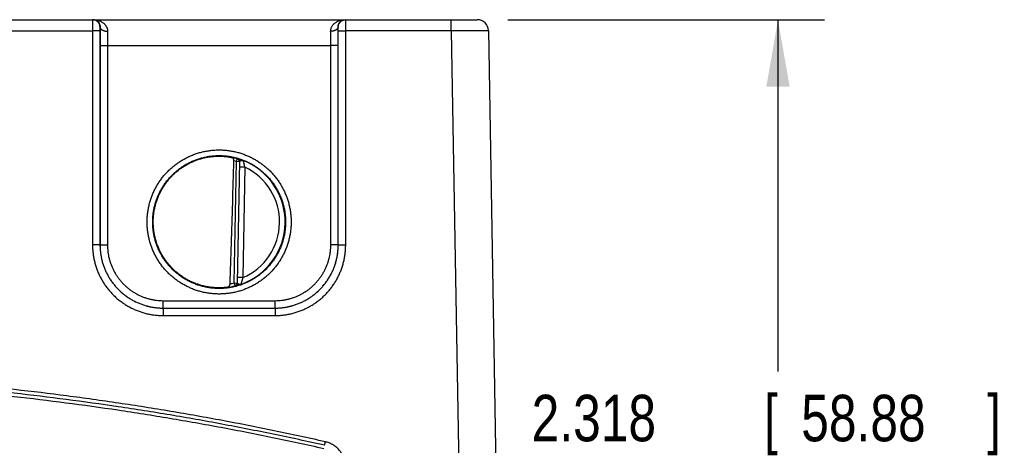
# Model space of a CAD drawing. Header units: inches. Extents: x 0 to 34, y 0 to 22.
# Tile 33 of 75: x 21.1 to 23.7, y 6 to 7.1. Entities that reach past the tile are written whole.
import ezdxf

# ---------------------------------------------------------------- set-up
doc = ezdxf.new("R2010")
doc.units = ezdxf.units.IN
doc.header["$LTSCALE"] = 1.87
doc.header["$MEASUREMENT"] = 0
doc.layers.get('0').update_dxf_attribs({"linetype": 'CONTINUOUS'})
doc.layers.add('DIMENSIONS', color=7, linetype='CONTINUOUS')
doc.styles.get("Standard").update_dxf_attribs({"font": 'txt', "width": 0.8})
doc.dimstyles.new('DIMSTYLE_1', dxfattribs={"dimtxt": 0.125, "dimasz": 0.18, "dimexe": 0.18, "dimexo": 0.0625, "dimgap": 0.09, "dimtad": 0, "dimtih": 1, "dimtoh": 1, "dimdec": 3, "dimzin": 4, "dimdsep": 46, "dimtxsty": 'STANDARD', "dimblk": '_FILLED', "dimblk1": '_FILLED', "dimblk2": '_FILLED', "dimcen": 0.09, "dimadec": 0, "dimazin": 0, "dimtp": 0.01, "dimtm": 0.01, "dimtfac": 1, "dimtdec": 3, "dimtofl": 0, "dimtmove": 0, "dimatfit": 3, "dimldrblk": '_FILLED', "dimfxl": 1, "dimtolj": 1, "dimtzin": 4, "dimarcsym": 0})

# ---------------------------------------------------------------- blocks, each defined once
blk = doc.blocks.new('_FILLED')
at = {"color": 0, "linetype": 'BYBLOCK'}
blk.add_solid([(0, 0), (-1, 0.174), (-1, -0.174)], dxfattribs=at)
blk = doc.blocks.new('*D4')
at = {"layer": 'DIMENSIONS', "color": 2, "linetype": 'CONTINUOUS'}
for p, q in [((15.3159, 6.3358), (15.3159, 3.9394)), ((22.3859, 4.767), (22.3859, 3.9394)), ((15.3159, 4.0644), (18.3762, 4.0644)), ((22.3859, 4.0644), (19.9262, 4.0644))]:
    blk.add_line(p, q, dxfattribs=at)
at = {"layer": 'DIMENSIONS', "color": 2, "linetype": 'CONTINUOUS', "xscale": 0.18, "yscale": 0.18, "zscale": 0.18, "rotation": 180}
blk.add_blockref('_FILLED', (15.3159, 4.0644), dxfattribs=at)
at = {"layer": 'DIMENSIONS', "color": 2, "linetype": 'CONTINUOUS', "xscale": 0.18, "yscale": 0.18, "zscale": 0.18}
blk.add_blockref('_FILLED', (22.3859, 4.0644), dxfattribs=at)
at = {"layer": 'DIMENSIONS', "color": 2, "linetype": 'CONTINUOUS', "width": 0.8}
for s, p in [('[', (19.0637, 4.0019)), (']', (19.7637, 4.0019)), ('7.070', (18.4387, 4.0019)), ('179.58', (19.1637, 4.0019))]:
    blk.add_text(s, height=0.125, dxfattribs=at).set_placement(p)
blk = doc.blocks.new('*D5')
at = {"layer": 'DIMENSIONS', "color": 2, "linetype": 'CONTINUOUS'}
for p, q in [((22.4093, 7.1324), (23.2609, 7.1324)), ((23.1359, 7.1324), (23.1359, 6.1863)), ((23.1359, 4.8144), (23.1359, 5.9363)), ((22.4354, 4.8144), (23.2609, 4.8144))]:
    blk.add_line(p, q, dxfattribs=at)
at = {"layer": 'DIMENSIONS', "color": 2, "linetype": 'CONTINUOUS', "xscale": 0.18, "yscale": 0.18, "zscale": 0.18}
for p, rotation in [((23.1359, 7.1324), 90), ((23.1359, 4.8144), 270)]:
    blk.add_blockref('_FILLED', p, dxfattribs=dict(at, rotation=rotation))
at = {"layer": 'DIMENSIONS', "color": 2, "linetype": 'CONTINUOUS', "width": 0.8}
for s, p in [('2.318', (22.4734, 5.9988)), ('[', (23.0984, 5.9988)), ('58.88', (23.1984, 5.9988)), (']', (23.6984, 5.9988))]:
    blk.add_text(s, height=0.125, dxfattribs=at).set_placement(p)

msp = doc.modelspace()

# ---------------------------------------------------------------- linework, layer by layer
at = {"color": 7, "linetype": 'CONTINUOUS'}
for p, q in [((18.3329, 7.1324), (22.327, 7.1324)), ((22.2569, 7.1021), (22.2569, 7.1324)), ((21.0434, 7.1021), (21.2924, 7.1021)), ((21.2924, 7.1021), (21.2925, 6.5268)), ((21.3124, 7.1023), (21.3125, 6.5269)), ((21.313, 7.1124), (21.3126, 7.1124)), ((21.9532, 7.1124), (21.9529, 7.1124)), ((21.9533, 6.5269), (21.9534, 7.1023)), ((21.9733, 6.5268), (21.9734, 7.1021)), ((22.2569, 7.1021), (21.9734, 7.1021)), ((22.2569, 7.1021), (22.2859, 5.4425)), ((22.357, 7.1029), (22.3859, 5.4434)), ((21.3127, 7.0632), (21.3126, 6.527)), ((21.3327, 7.063), (21.3326, 6.5269)), ((21.3327, 7.063), (21.9332, 7.063)), ((21.9332, 6.5269), (21.9332, 7.063)), ((21.9532, 6.527), (21.9532, 7.0632)), ((21.6794, 6.7507), (21.6816, 6.7583)), ((21.6737, 6.4245), (21.6794, 6.7507)), ((21.6873, 6.7506), (21.6794, 6.7507)), ((21.6873, 6.751), (21.6816, 6.424)), ((21.702, 6.7355), (21.687, 6.7358)), ((21.702, 6.7355), (21.6968, 6.4389)), ((21.3125, 6.5269), (21.3126, 6.527)), ((21.9533, 6.5269), (21.9532, 6.527)), ((21.6968, 6.4389), (21.6818, 6.4392)), ((21.6737, 6.4245), (21.6816, 6.4243)), ((21.6737, 6.4245), (21.6756, 6.4168)), ((21.4825, 6.357), (21.7833, 6.357)), ((21.4825, 6.357), (21.4826, 6.357)), ((21.4825, 6.357), (21.4825, 6.3368)), ((21.4826, 6.3769), (21.7833, 6.3769)), ((21.4826, 6.357), (21.4826, 6.3769)), ((21.4826, 6.357), (21.7833, 6.357)), ((21.7833, 6.357), (21.7833, 6.3769)), ((21.7833, 6.357), (21.7833, 6.357)), ((21.7833, 6.357), (21.7833, 6.3368)), ((21.4825, 6.3368), (21.7833, 6.3368))]:
    msp.add_line(p, q, dxfattribs=at)
for centre, radius, start, end in [((22.327, 7.1024), 0.03, 1, 90), ((21.6329, 6.5884), 0.1768, 74.0306, 78.9352), ((21.6329, 6.5884), 0.1689, 74.0306, 76.3334), ((21.6329, 6.5884), 0.1776, 289.2017, 68.7984), ((21.6329, 6.5884), 0.1626, 293.1447, 64.8553), ((21.6329, 6.5884), 0.1768, 277.0061, 283.9694), ((21.6329, 6.5884), 0.1689, 280.096, 283.9697)]:
    msp.add_arc(centre, radius, start, end, dxfattribs=at)
for points, knots in [([(21.2926, 7.1324), (21.2926, 7.1324), (21.2926, 7.1321), (21.2925, 7.1318), (21.2926, 7.1311), (21.2925, 7.1302), (21.2925, 7.1291), (21.2925, 7.1278), (21.2925, 7.1262), (21.2925, 7.1244), (21.2925, 7.1224), (21.2925, 7.1203), (21.2925, 7.118), (21.2925, 7.1155), (21.2924, 7.113), (21.2924, 7.1103), (21.2924, 7.1076), (21.2924, 7.1049), (21.2924, 7.103), (21.2924, 7.1021)], [0, 0, 0, 0, 0.004316, 0.017135, 0.038365, 0.067824, 0.105262, 0.150357, 0.202714, 0.26188, 0.32735, 0.398557, 0.474881, 0.555659, 0.64017, 0.727647, 0.817307, 0.908359, 1, 1, 1, 1]), ([(21.3126, 7.1124), (21.3126, 7.113), (21.3125, 7.1143), (21.3123, 7.1163), (21.3118, 7.1182), (21.3111, 7.12), (21.3103, 7.1218), (21.3093, 7.1235), (21.3081, 7.1251), (21.3068, 7.1265), (21.3053, 7.1279), (21.3037, 7.129), (21.3021, 7.13), (21.3003, 7.1309), (21.2984, 7.1315), (21.2965, 7.132), (21.2946, 7.1323), (21.2933, 7.1324), (21.2926, 7.1324)], [0, 0, 0, 0, 0.062502, 0.125005, 0.187508, 0.250011, 0.312514, 0.375016, 0.437518, 0.500019, 0.562519, 0.625018, 0.687517, 0.750015, 0.812511, 0.875008, 0.937504, 1, 1, 1, 1]), ([(21.2942, 7.1324), (21.2958, 7.1324), (21.299, 7.1322), (21.3035, 7.1315), (21.3079, 7.1305), (21.3121, 7.129), (21.3158, 7.1272), (21.3192, 7.1252), (21.3222, 7.123), (21.3247, 7.1207), (21.3269, 7.1182), (21.3287, 7.1158), (21.3301, 7.1133), (21.3312, 7.1108), (21.3321, 7.1084), (21.3326, 7.106), (21.3329, 7.1036), (21.333, 7.102), (21.3329, 7.1013)], [0, 0, 0, 0, 0.085763, 0.170298, 0.252699, 0.331989, 0.407502, 0.478854, 0.545933, 0.6088, 0.667677, 0.722883, 0.774792, 0.823824, 0.870417, 0.914988, 0.95801, 1, 1, 1, 1]), ([(21.2942, 7.1324), (21.2954, 7.1324), (21.2976, 7.1322), (21.3008, 7.1313), (21.3037, 7.1298), (21.3062, 7.128), (21.3083, 7.1259), (21.3099, 7.1237), (21.3112, 7.1214), (21.312, 7.119), (21.3126, 7.1168), (21.3129, 7.1145), (21.313, 7.1131), (21.313, 7.1124)], [0, 0, 0, 0, 0.109855, 0.218406, 0.324453, 0.426357, 0.522728, 0.613327, 0.698866, 0.779997, 0.857126, 0.930413, 1, 1, 1, 1]), ([(21.9329, 7.1013), (21.9329, 7.102), (21.9329, 7.1036), (21.9332, 7.106), (21.9338, 7.1084), (21.9346, 7.1108), (21.9357, 7.1133), (21.9372, 7.1158), (21.939, 7.1182), (21.9411, 7.1207), (21.9437, 7.123), (21.9467, 7.1252), (21.95, 7.1272), (21.9538, 7.129), (21.9579, 7.1305), (21.9623, 7.1315), (21.9669, 7.1322), (21.97, 7.1324), (21.9716, 7.1324)], [0, 0, 0, 0, 0.04199, 0.085012, 0.129584, 0.176176, 0.225208, 0.277117, 0.332323, 0.391199, 0.454066, 0.521145, 0.592497, 0.66801, 0.7473, 0.829701, 0.914237, 1, 1, 1, 1]), ([(21.9529, 7.1124), (21.9529, 7.1131), (21.9529, 7.1145), (21.9532, 7.1168), (21.9538, 7.119), (21.9547, 7.1214), (21.9559, 7.1237), (21.9576, 7.1259), (21.9597, 7.128), (21.9622, 7.1298), (21.9651, 7.1313), (21.9683, 7.1322), (21.9705, 7.1324), (21.9716, 7.1324)], [0, 0, 0, 0, 0.069587, 0.142875, 0.220004, 0.301135, 0.386674, 0.477273, 0.573644, 0.675547, 0.781594, 0.890145, 1, 1, 1, 1]), ([(21.9532, 7.1124), (21.9532, 7.113), (21.9533, 7.1143), (21.9536, 7.1163), (21.9541, 7.1182), (21.9547, 7.12), (21.9556, 7.1218), (21.9566, 7.1235), (21.9578, 7.1251), (21.9591, 7.1265), (21.9605, 7.1279), (21.9621, 7.129), (21.9638, 7.13), (21.9656, 7.1309), (21.9674, 7.1315), (21.9693, 7.132), (21.9713, 7.1323), (21.9726, 7.1324), (21.9732, 7.1324)], [0, 0, 0, 0, 0.062505, 0.125009, 0.187513, 0.250017, 0.31252, 0.375022, 0.437523, 0.500024, 0.562524, 0.625022, 0.68752, 0.750017, 0.812513, 0.875009, 0.937505, 1, 1, 1, 1]), ([(21.9734, 7.1021), (21.9734, 7.103), (21.9734, 7.1049), (21.9734, 7.1076), (21.9734, 7.1104), (21.9734, 7.113), (21.9734, 7.1156), (21.9734, 7.118), (21.9734, 7.1203), (21.9734, 7.1224), (21.9734, 7.1244), (21.9733, 7.1262), (21.9733, 7.1278), (21.9733, 7.1291), (21.9733, 7.1303), (21.9733, 7.1311), (21.9733, 7.1318), (21.9732, 7.1321), (21.9733, 7.1324), (21.9732, 7.1324)], [0, 0, 0, 0, 0.092072, 0.183418, 0.27325, 0.360797, 0.445309, 0.526052, 0.602322, 0.67346, 0.738859, 0.797951, 0.850222, 0.89522, 0.932551, 0.961891, 0.983001, 0.995725, 1, 1, 1, 1]), ([(21.3124, 7.1023), (21.3124, 7.1023), (21.3122, 7.1023), (21.3119, 7.1022), (21.3114, 7.1022), (21.3108, 7.1022), (21.3099, 7.1022), (21.3089, 7.1022), (21.3077, 7.1022), (21.3064, 7.1022), (21.305, 7.1022), (21.3034, 7.1021), (21.3017, 7.1021), (21.3, 7.1021), (21.2982, 7.1021), (21.2963, 7.1021), (21.2944, 7.1021), (21.2931, 7.1021), (21.2924, 7.1021)], [0, 0, 0, 0, 0.006456, 0.022234, 0.047212, 0.081159, 0.123757, 0.174605, 0.233225, 0.299065, 0.371507, 0.449866, 0.533406, 0.62134, 0.71284, 0.807045, 0.903066, 1, 1, 1, 1]), ([(21.3126, 7.1124), (21.3126, 7.1124), (21.3126, 7.1122), (21.3126, 7.1121), (21.3125, 7.1117), (21.3125, 7.1112), (21.3125, 7.1105), (21.3125, 7.1098), (21.3125, 7.1089), (21.3125, 7.108), (21.3125, 7.1069), (21.3124, 7.1058), (21.3124, 7.1047), (21.3124, 7.1035), (21.3124, 7.1027), (21.3124, 7.1023)], [0, 0, 0, 0, 0.007375, 0.028984, 0.064972, 0.114914, 0.177809, 0.25262, 0.338338, 0.433783, 0.537703, 0.648444, 0.763904, 0.881834, 1, 1, 1, 1]), ([(21.313, 7.1124), (21.3129, 7.1108), (21.3129, 7.1074), (21.3129, 7.1024), (21.3128, 7.0971), (21.3128, 7.0916), (21.3127, 7.086), (21.3127, 7.0804), (21.3127, 7.0746), (21.3127, 7.0689), (21.3127, 7.0651), (21.3127, 7.0632)], [0, 0, 0, 0, 0.098726, 0.202209, 0.309831, 0.420887, 0.534621, 0.650231, 0.766885, 0.88375, 1, 1, 1, 1]), ([(21.313, 7.1124), (21.313, 7.112), (21.313, 7.1113), (21.3134, 7.1102), (21.3139, 7.1091), (21.3146, 7.1081), (21.3154, 7.1071), (21.3164, 7.1062), (21.3176, 7.1053), (21.3189, 7.1045), (21.3204, 7.1038), (21.3219, 7.1032), (21.3236, 7.1026), (21.3254, 7.1021), (21.3272, 7.1018), (21.3291, 7.1015), (21.331, 7.1013), (21.3323, 7.1013), (21.3329, 7.1013)], [0, 0, 0, 0, 0.043756, 0.088601, 0.135326, 0.184566, 0.236776, 0.292237, 0.351069, 0.41326, 0.478678, 0.5471, 0.618223, 0.691679, 0.767054, 0.843891, 0.921707, 1, 1, 1, 1]), ([(21.3329, 7.1013), (21.3329, 7.0998), (21.3329, 7.0969), (21.3328, 7.0924), (21.3328, 7.0877), (21.3328, 7.0829), (21.3327, 7.0781), (21.3327, 7.0731), (21.3327, 7.068), (21.3327, 7.0647), (21.3327, 7.063)], [0, 0, 0, 0, 0.112876, 0.230513, 0.352274, 0.477519, 0.605592, 0.735821, 0.867523, 1, 1, 1, 1]), ([(21.9529, 7.1124), (21.9529, 7.112), (21.9528, 7.1113), (21.9525, 7.1102), (21.952, 7.1091), (21.9513, 7.1081), (21.9504, 7.1071), (21.9494, 7.1062), (21.9482, 7.1053), (21.9469, 7.1045), (21.9455, 7.1038), (21.9439, 7.1032), (21.9422, 7.1026), (21.9405, 7.1021), (21.9386, 7.1018), (21.9368, 7.1015), (21.9348, 7.1013), (21.9335, 7.1013), (21.9329, 7.1013)], [0, 0, 0, 0, 0.043757, 0.088603, 0.13533, 0.184571, 0.236782, 0.292244, 0.351078, 0.413269, 0.478687, 0.547109, 0.618231, 0.691687, 0.76706, 0.843895, 0.921709, 1, 1, 1, 1]), ([(21.9332, 7.063), (21.9332, 7.0647), (21.9332, 7.068), (21.9331, 7.0731), (21.9331, 7.0781), (21.9331, 7.0829), (21.9331, 7.0877), (21.933, 7.0924), (21.933, 7.0969), (21.9329, 7.0998), (21.9329, 7.1013)], [0, 0, 0, 0, 0.132478, 0.26418, 0.394408, 0.522481, 0.647726, 0.769487, 0.887125, 1, 1, 1, 1]), ([(21.9532, 7.0632), (21.9532, 7.0651), (21.9532, 7.0689), (21.9531, 7.0746), (21.9531, 7.0804), (21.9531, 7.086), (21.9531, 7.0916), (21.953, 7.0971), (21.953, 7.1024), (21.9529, 7.1074), (21.9529, 7.1108), (21.9529, 7.1124)], [0, 0, 0, 0, 0.11626, 0.233129, 0.349784, 0.465391, 0.57912, 0.690173, 0.797793, 0.901274, 1, 1, 1, 1]), ([(21.9534, 7.1023), (21.9534, 7.1027), (21.9534, 7.1035), (21.9534, 7.1047), (21.9534, 7.1058), (21.9534, 7.1069), (21.9534, 7.108), (21.9534, 7.1089), (21.9534, 7.1098), (21.9533, 7.1105), (21.9533, 7.1112), (21.9533, 7.1117), (21.9533, 7.1121), (21.9533, 7.1122), (21.9533, 7.1124), (21.9532, 7.1124)], [0, 0, 0, 0, 0.1183, 0.236475, 0.352191, 0.463089, 0.56702, 0.662406, 0.748024, 0.822766, 0.885499, 0.935253, 0.971113, 0.992636, 1, 1, 1, 1]), ([(21.9534, 7.1023), (21.9535, 7.1023), (21.9536, 7.1023), (21.9539, 7.1022), (21.9544, 7.1022), (21.9551, 7.1022), (21.9559, 7.1022), (21.957, 7.1022), (21.9581, 7.1022), (21.9594, 7.1022), (21.9609, 7.1022), (21.9624, 7.1021), (21.9641, 7.1021), (21.9659, 7.1021), (21.9677, 7.1021), (21.9696, 7.1021), (21.9715, 7.1021), (21.9728, 7.1021), (21.9734, 7.1021)], [0, 0, 0, 0, 0.006455, 0.022233, 0.04721, 0.081156, 0.123752, 0.174599, 0.233219, 0.299059, 0.3715, 0.44986, 0.533401, 0.621336, 0.712838, 0.807043, 0.903065, 1, 1, 1, 1]), ([(22.357, 7.1029), (22.357, 7.1028), (22.3565, 7.103), (22.3559, 7.1028), (22.3547, 7.1029), (22.3531, 7.1028), (22.351, 7.1028), (22.3485, 7.1027), (22.3456, 7.1027), (22.3423, 7.1027), (22.3385, 7.1026), (22.3344, 7.1026), (22.3299, 7.1026), (22.3251, 7.1025), (22.32, 7.1025), (22.3145, 7.1025), (22.3088, 7.1024), (22.3029, 7.1024), (22.2967, 7.1023), (22.2904, 7.1023), (22.2839, 7.1023), (22.2773, 7.1022), (22.2705, 7.1022), (22.2638, 7.1021), (22.2592, 7.1021), (22.2569, 7.1021)], [0, 0, 0, 0, 0.002338, 0.009331, 0.020949, 0.037137, 0.057818, 0.082894, 0.112247, 0.145731, 0.183181, 0.224417, 0.269248, 0.317471, 0.368868, 0.423213, 0.480266, 0.539764, 0.601425, 0.664956, 0.730057, 0.796427, 0.863757, 0.931728, 1, 1, 1, 1]), ([(21.3127, 7.0632), (21.3127, 7.0631), (21.3129, 7.0631), (21.3132, 7.0631), (21.3137, 7.0631), (21.3144, 7.0631), (21.3152, 7.0631), (21.3162, 7.0631), (21.3174, 7.063), (21.3187, 7.063), (21.3202, 7.063), (21.3217, 7.063), (21.3234, 7.063), (21.3251, 7.063), (21.327, 7.063), (21.3288, 7.063), (21.3308, 7.063), (21.332, 7.063), (21.3327, 7.063)], [0, 0, 0, 0, 0.006456, 0.022235, 0.047214, 0.081162, 0.123761, 0.174611, 0.233232, 0.299074, 0.371515, 0.449875, 0.533415, 0.621348, 0.712846, 0.807049, 0.903068, 1, 1, 1, 1]), ([(21.9532, 7.0632), (21.9531, 7.0631), (21.953, 7.0631), (21.9527, 7.0631), (21.9522, 7.0631), (21.9515, 7.0631), (21.9506, 7.0631), (21.9496, 7.0631), (21.9484, 7.063), (21.9471, 7.063), (21.9457, 7.063), (21.9441, 7.063), (21.9425, 7.063), (21.9407, 7.063), (21.9389, 7.063), (21.937, 7.063), (21.9351, 7.063), (21.9338, 7.063), (21.9332, 7.063)], [0, 0, 0, 0, 0.006456, 0.022235, 0.047214, 0.081162, 0.123761, 0.17461, 0.233232, 0.299073, 0.371515, 0.449874, 0.533414, 0.621347, 0.712846, 0.807049, 0.903068, 1, 1, 1, 1]), ([(21.6329, 6.3948), (21.6292, 6.3948), (21.6218, 6.395), (21.6106, 6.396), (21.5995, 6.3976), (21.5885, 6.3998), (21.5776, 6.4027), (21.5668, 6.4063), (21.5563, 6.4104), (21.5461, 6.4152), (21.5362, 6.4205), (21.5266, 6.4264), (21.5173, 6.4329), (21.5085, 6.4399), (21.5, 6.4474), (21.492, 6.4554), (21.4845, 6.4638), (21.4775, 6.4726), (21.4711, 6.4819), (21.4651, 6.4915), (21.4598, 6.5014), (21.455, 6.5116), (21.4508, 6.5221), (21.4473, 6.5328), (21.4443, 6.5437), (21.4421, 6.5548), (21.4404, 6.5659), (21.4394, 6.5772), (21.4391, 6.5885), (21.4394, 6.5997), (21.4404, 6.611), (21.4421, 6.6221), (21.4443, 6.6332), (21.4473, 6.6441), (21.4508, 6.6548), (21.455, 6.6653), (21.4598, 6.6755), (21.4651, 6.6854), (21.471, 6.6951), (21.4775, 6.7043), (21.4845, 6.7131), (21.492, 6.7216), (21.5, 6.7295), (21.5084, 6.737), (21.5173, 6.744), (21.5266, 6.7505), (21.5362, 6.7564), (21.5461, 6.7618), (21.5563, 6.7665), (21.5668, 6.7707), (21.5775, 6.7742), (21.5884, 6.7771), (21.5995, 6.7794), (21.6106, 6.781), (21.6218, 6.782), (21.6292, 6.7822), (21.6329, 6.7822)], [0, 0, 0, 0, 0.018309, 0.036706, 0.055169, 0.073678, 0.092213, 0.110758, 0.129296, 0.147823, 0.166347, 0.184875, 0.203411, 0.22195, 0.240488, 0.259024, 0.277558, 0.296092, 0.314627, 0.333163, 0.351698, 0.370233, 0.388768, 0.407302, 0.425836, 0.44437, 0.462905, 0.48144, 0.499976, 0.518511, 0.537047, 0.555582, 0.574118, 0.592653, 0.611188, 0.629724, 0.648259, 0.666795, 0.685331, 0.703866, 0.7224, 0.740934, 0.75947, 0.778009, 0.796548, 0.815083, 0.83361, 0.852133, 0.870661, 0.889201, 0.907753, 0.926296, 0.944813, 0.963284, 0.981687, 1, 1, 1, 1]), ([(21.6329, 6.7822), (21.6366, 6.7822), (21.6441, 6.782), (21.6552, 6.781), (21.6664, 6.7794), (21.6774, 6.7771), (21.6883, 6.7742), (21.699, 6.7707), (21.7095, 6.7665), (21.7197, 6.7618), (21.7297, 6.7564), (21.7393, 6.7505), (21.7485, 6.744), (21.7574, 6.7371), (21.7658, 6.7296), (21.7738, 6.7216), (21.7813, 6.7132), (21.7883, 6.7043), (21.7948, 6.6951), (21.8007, 6.6855), (21.8061, 6.6755), (21.8109, 6.6653), (21.815, 6.6548), (21.8186, 6.6441), (21.8215, 6.6332), (21.8238, 6.6222), (21.8254, 6.611), (21.8264, 6.5998), (21.8267, 6.5885), (21.8264, 6.5772), (21.8254, 6.566), (21.8238, 6.5548), (21.8215, 6.5438), (21.8186, 6.5329), (21.815, 6.5221), (21.8109, 6.5117), (21.8061, 6.5014), (21.8007, 6.4915), (21.7948, 6.4819), (21.7883, 6.4727), (21.7813, 6.4638), (21.7738, 6.4554), (21.7658, 6.4474), (21.7574, 6.4399), (21.7485, 6.4329), (21.7393, 6.4265), (21.7297, 6.4205), (21.7198, 6.4152), (21.7095, 6.4104), (21.699, 6.4063), (21.6883, 6.4027), (21.6774, 6.3998), (21.6664, 6.3976), (21.6552, 6.396), (21.6441, 6.395), (21.6366, 6.3948), (21.6329, 6.3948)], [0, 0, 0, 0, 0.018309, 0.036706, 0.055169, 0.073678, 0.092214, 0.110759, 0.129296, 0.147823, 0.166347, 0.184875, 0.203411, 0.22195, 0.240488, 0.259024, 0.277558, 0.296092, 0.314627, 0.333163, 0.351699, 0.370233, 0.388768, 0.407302, 0.425836, 0.44437, 0.462905, 0.48144, 0.499976, 0.518511, 0.537047, 0.555582, 0.574118, 0.592653, 0.611188, 0.629724, 0.648259, 0.666795, 0.685331, 0.703866, 0.7224, 0.740934, 0.75947, 0.778008, 0.796548, 0.815083, 0.83361, 0.852133, 0.87066, 0.889201, 0.907753, 0.926296, 0.944813, 0.963283, 0.981687, 1, 1, 1, 1]), ([(21.6329, 6.4096), (21.6294, 6.4096), (21.6223, 6.4098), (21.6118, 6.4108), (21.6013, 6.4124), (21.5909, 6.4145), (21.5807, 6.4173), (21.5706, 6.4207), (21.5608, 6.4247), (21.5513, 6.4293), (21.542, 6.4344), (21.533, 6.4401), (21.5244, 6.4462), (21.5162, 6.4529), (21.5084, 6.4601), (21.501, 6.4677), (21.4941, 6.4757), (21.4876, 6.4841), (21.4817, 6.4929), (21.4763, 6.502), (21.4715, 6.5114), (21.4672, 6.5211), (21.4635, 6.531), (21.4604, 6.5412), (21.458, 6.5515), (21.4561, 6.5619), (21.4548, 6.5724), (21.4542, 6.583), (21.4542, 6.5935), (21.4548, 6.6041), (21.4561, 6.6146), (21.4579, 6.6251), (21.4604, 6.6354), (21.4635, 6.6455), (21.4672, 6.6554), (21.4714, 6.6651), (21.4763, 6.6746), (21.4817, 6.6837), (21.4876, 6.6925), (21.494, 6.7009), (21.5009, 6.709), (21.5083, 6.7166), (21.5161, 6.7237), (21.5244, 6.7304), (21.533, 6.7366), (21.5419, 6.7423), (21.5512, 6.7474), (21.5608, 6.752), (21.5706, 6.7559), (21.5807, 6.7593), (21.5909, 6.7621), (21.6013, 6.7643), (21.6118, 6.7659), (21.6223, 6.7668), (21.6294, 6.7671), (21.6329, 6.7671)], [0, 0, 0, 0, 0.018874, 0.037751, 0.056626, 0.075498, 0.094369, 0.11324, 0.132113, 0.150987, 0.169859, 0.188729, 0.207594, 0.226458, 0.245321, 0.264183, 0.283043, 0.301902, 0.320758, 0.339613, 0.358465, 0.377315, 0.396164, 0.415012, 0.43386, 0.452709, 0.471559, 0.490412, 0.509267, 0.528125, 0.546983, 0.565844, 0.584706, 0.60357, 0.622436, 0.641304, 0.660173, 0.679043, 0.697915, 0.716789, 0.735665, 0.754542, 0.77342, 0.792298, 0.811178, 0.83006, 0.848943, 0.867827, 0.886711, 0.905593, 0.924474, 0.943355, 0.962238, 0.981121, 1, 1, 1, 1]), ([(21.6034, 6.4138), (21.5999, 6.4143), (21.5931, 6.4157), (21.5829, 6.4184), (21.573, 6.4216), (21.5632, 6.4255), (21.5537, 6.4299), (21.5444, 6.4348), (21.5355, 6.4403), (21.5269, 6.4464), (21.5187, 6.4529), (21.5109, 6.4599), (21.5035, 6.4673), (21.4966, 6.4752), (21.4901, 6.4835), (21.4841, 6.4921), (21.4787, 6.5011), (21.4738, 6.5103), (21.4695, 6.5199), (21.4657, 6.5297), (21.4625, 6.5397), (21.4599, 6.5499), (21.4579, 6.5602), (21.4566, 6.5706), (21.4558, 6.581), (21.4557, 6.5915), (21.4562, 6.602), (21.4573, 6.6124), (21.459, 6.6228), (21.4614, 6.633), (21.4643, 6.6431), (21.4678, 6.653), (21.472, 6.6626), (21.4766, 6.672), (21.4818, 6.6811), (21.4876, 6.6899), (21.4938, 6.6983), (21.5006, 6.7063), (21.5078, 6.714), (21.5154, 6.7212), (21.5235, 6.7279), (21.5319, 6.7341), (21.5407, 6.7398), (21.5499, 6.745), (21.5593, 6.7496), (21.5689, 6.7537), (21.5788, 6.7572), (21.5889, 6.7601), (21.5991, 6.7624), (21.606, 6.7636), (21.6095, 6.764)], [0, 0, 0, 0, 0.020825, 0.041669, 0.062494, 0.08332, 0.104164, 0.12499, 0.145816, 0.166661, 0.187488, 0.208314, 0.22916, 0.249987, 0.270814, 0.29166, 0.312489, 0.333317, 0.354163, 0.374992, 0.39582, 0.416667, 0.437496, 0.458325, 0.479172, 0.500001, 0.52083, 0.541677, 0.562506, 0.583335, 0.604182, 0.625011, 0.645839, 0.666685, 0.687514, 0.708341, 0.729187, 0.750015, 0.770842, 0.791687, 0.812514, 0.83334, 0.854185, 0.875011, 0.895836, 0.91668, 0.937506, 0.958331, 0.979175, 1, 1, 1, 1]), ([(21.6095, 6.764), (21.6111, 6.7642), (21.6142, 6.7646), (21.619, 6.765), (21.6237, 6.7653), (21.6283, 6.7655), (21.6314, 6.7655), (21.6329, 6.7655)], [0, 0, 0, 0, 0.20388, 0.40596, 0.60617, 0.804217, 1, 1, 1, 1]), ([(21.6329, 6.7671), (21.6365, 6.7671), (21.6435, 6.7668), (21.6541, 6.7659), (21.6646, 6.7643), (21.6749, 6.7621), (21.6852, 6.7594), (21.6952, 6.756), (21.705, 6.752), (21.7146, 6.7474), (21.7239, 6.7423), (21.7328, 6.7366), (21.7414, 6.7305), (21.7497, 6.7238), (21.7575, 6.7166), (21.7649, 6.709), (21.7718, 6.701), (21.7782, 6.6926), (21.7841, 6.6838), (21.7895, 6.6747), (21.7943, 6.6653), (21.7986, 6.6556), (21.8023, 6.6456), (21.8054, 6.6355), (21.8079, 6.6252), (21.8098, 6.6148), (21.811, 6.6043), (21.8117, 6.5937), (21.8117, 6.5831), (21.811, 6.5726), (21.8098, 6.562), (21.8079, 6.5516), (21.8054, 6.5413), (21.8024, 6.5312), (21.7987, 6.5212), (21.7944, 6.5115), (21.7896, 6.5021), (21.7842, 6.493), (21.7783, 6.4842), (21.7718, 6.4758), (21.7649, 6.4677), (21.7575, 6.4601), (21.7497, 6.453), (21.7415, 6.4463), (21.7329, 6.4401), (21.7239, 6.4344), (21.7146, 6.4293), (21.7051, 6.4247), (21.6952, 6.4207), (21.6852, 6.4173), (21.675, 6.4145), (21.6646, 6.4124), (21.6541, 6.4108), (21.6435, 6.4098), (21.6365, 6.4096), (21.6329, 6.4096)], [0, 0, 0, 0, 0.018874, 0.037751, 0.056626, 0.075498, 0.094369, 0.11324, 0.132113, 0.150987, 0.16986, 0.188729, 0.207595, 0.226458, 0.245321, 0.264183, 0.283043, 0.301902, 0.320758, 0.339613, 0.358465, 0.377315, 0.396164, 0.415011, 0.43386, 0.452708, 0.471559, 0.490412, 0.509267, 0.528124, 0.546983, 0.565844, 0.584706, 0.60357, 0.622436, 0.641304, 0.660173, 0.679043, 0.697915, 0.716789, 0.735665, 0.754542, 0.77342, 0.792298, 0.811178, 0.83006, 0.848943, 0.867828, 0.886711, 0.905593, 0.924474, 0.943356, 0.962238, 0.981121, 1, 1, 1, 1]), ([(21.6329, 6.7655), (21.6345, 6.7655), (21.6376, 6.7654), (21.6421, 6.7652), (21.6466, 6.7649), (21.651, 6.7645), (21.6552, 6.7639), (21.6592, 6.7633), (21.6631, 6.7626), (21.6656, 6.7621), (21.6668, 6.7618)], [0, 0, 0, 0, 0.136252, 0.270313, 0.401807, 0.530199, 0.654948, 0.775373, 0.890637, 1, 1, 1, 1]), ([(21.6625, 6.4221), (21.6637, 6.4578), (21.666, 6.5301), (21.6694, 6.6403), (21.6717, 6.7147), (21.6728, 6.7525)], [0, 0, 0, 0, 0.32385, 0.657103, 1, 1, 1, 1]), ([(21.6728, 6.7525), (21.6728, 6.7528), (21.6728, 6.7534), (21.6727, 6.7543), (21.6726, 6.7553), (21.6723, 6.7563), (21.672, 6.7572), (21.6716, 6.7581), (21.671, 6.759), (21.6704, 6.7598), (21.6696, 6.7605), (21.6688, 6.7611), (21.6679, 6.7616), (21.6672, 6.7618), (21.6668, 6.7618)], [0, 0, 0, 0, 0.076106, 0.155254, 0.236258, 0.318532, 0.402347, 0.486763, 0.571287, 0.656271, 0.741075, 0.825953, 0.912102, 1, 1, 1, 1]), ([(21.6873, 6.751), (21.6873, 6.7513), (21.6872, 6.7519), (21.6871, 6.7528), (21.6868, 6.7537), (21.6865, 6.7546), (21.686, 6.7554), (21.6854, 6.7562), (21.6848, 6.7568), (21.6841, 6.7574), (21.6833, 6.758), (21.6824, 6.7584), (21.6819, 6.7586), (21.6816, 6.7587)], [0, 0, 0, 0, 0.0909, 0.181803, 0.272707, 0.363613, 0.454519, 0.545428, 0.636339, 0.727251, 0.818166, 0.909082, 1, 1, 1, 1]), ([(21.6816, 6.7587), (21.6816, 6.7587), (21.6818, 6.7587), (21.682, 6.7586), (21.6826, 6.7585), (21.6834, 6.7583), (21.6844, 6.7581), (21.6856, 6.7577), (21.687, 6.7573), (21.6886, 6.7568), (21.6905, 6.7563), (21.6925, 6.7556), (21.6948, 6.7548), (21.6963, 6.7542), (21.6971, 6.7539)], [0, 0, 0, 0, 0.006514, 0.026441, 0.060486, 0.108918, 0.171804, 0.248934, 0.340038, 0.444848, 0.563401, 0.69557, 0.841198, 1, 1, 1, 1]), ([(21.6816, 6.7583), (21.6816, 6.7583), (21.6816, 6.7584), (21.6816, 6.7585), (21.6816, 6.7586), (21.6816, 6.7587)], [0, 0, 0, 0, 0.333444, 0.666735, 1, 1, 1, 1]), ([(21.6872, 6.7515), (21.6872, 6.7518), (21.6871, 6.7525), (21.6868, 6.7534), (21.6865, 6.7542), (21.686, 6.755), (21.6854, 6.7558), (21.6848, 6.7565), (21.6841, 6.7571), (21.6833, 6.7576), (21.6824, 6.758), (21.6819, 6.7582), (21.6816, 6.7583)], [0, 0, 0, 0, 0.099993, 0.199986, 0.299982, 0.399979, 0.499978, 0.599979, 0.699982, 0.799986, 0.899992, 1, 1, 1, 1]), ([(21.6873, 6.751), (21.6873, 6.7511), (21.6874, 6.7515), (21.6878, 6.752), (21.6886, 6.7525), (21.6896, 6.753), (21.6908, 6.7535), (21.6921, 6.7538), (21.6934, 6.7541), (21.6947, 6.7543), (21.696, 6.7542), (21.6968, 6.754), (21.6971, 6.7539)], [0, 0, 0, 0, 0.044638, 0.102518, 0.182133, 0.287254, 0.409214, 0.533401, 0.65851, 0.780842, 0.895164, 1, 1, 1, 1]), ([(21.6971, 6.7539), (21.6971, 6.7539), (21.6972, 6.7538), (21.6972, 6.7535), (21.6973, 6.7531), (21.6975, 6.7525), (21.6976, 6.7518), (21.6978, 6.7509), (21.6981, 6.7499), (21.6984, 6.7486), (21.6988, 6.7473), (21.6992, 6.7457), (21.6996, 6.744), (21.7001, 6.7421), (21.7007, 6.74), (21.7013, 6.7378), (21.7018, 6.7363), (21.702, 6.7355)], [0, 0, 0, 0, 0.005597, 0.019375, 0.041433, 0.071917, 0.11101, 0.15891, 0.215833, 0.281963, 0.357424, 0.442315, 0.536638, 0.640247, 0.752655, 0.872944, 1, 1, 1, 1]), ([(21.3125, 6.5269), (21.3125, 6.5269), (21.3123, 6.5269), (21.312, 6.5269), (21.3115, 6.5269), (21.3108, 6.5269), (21.31, 6.5269), (21.309, 6.5268), (21.3078, 6.5268), (21.3065, 6.5268), (21.3051, 6.5268), (21.3035, 6.5268), (21.3018, 6.5268), (21.3001, 6.5268), (21.2982, 6.5268), (21.2964, 6.5268), (21.2945, 6.5268), (21.2932, 6.5268), (21.2925, 6.5268)], [0, 0, 0, 0, 0.006456, 0.022234, 0.047212, 0.081159, 0.123756, 0.174604, 0.233224, 0.299064, 0.371505, 0.449865, 0.533405, 0.621339, 0.712839, 0.807044, 0.903065, 1, 1, 1, 1]), ([(21.2925, 6.5268), (21.2925, 6.5231), (21.2927, 6.5158), (21.2937, 6.5048), (21.2953, 6.4938), (21.2975, 6.483), (21.3004, 6.4723), (21.3039, 6.4618), (21.308, 6.4515), (21.3126, 6.4415), (21.3179, 6.4318), (21.3237, 6.4223), (21.33, 6.4133), (21.3369, 6.4046), (21.3442, 6.3964), (21.3521, 6.3885), (21.3603, 6.3812), (21.369, 6.3743), (21.3781, 6.368), (21.3875, 6.3622), (21.3972, 6.3569), (21.4073, 6.3523), (21.4175, 6.3482), (21.428, 6.3447), (21.4387, 6.3418), (21.4496, 6.3396), (21.4605, 6.338), (21.4715, 6.337), (21.4789, 6.3368), (21.4825, 6.3368)], [0, 0, 0, 0, 0.036856, 0.073829, 0.110877, 0.147961, 0.185043, 0.222099, 0.25914, 0.296182, 0.333233, 0.370288, 0.407339, 0.444386, 0.481431, 0.518474, 0.55552, 0.59257, 0.629625, 0.666684, 0.703741, 0.740789, 0.777838, 0.814903, 0.851997, 0.889092, 0.926152, 0.963135, 1, 1, 1, 1]), ([(21.3125, 6.5269), (21.3125, 6.5235), (21.3127, 6.5167), (21.3137, 6.5064), (21.3152, 6.4963), (21.3174, 6.4862), (21.3201, 6.4763), (21.3235, 6.4666), (21.3274, 6.4571), (21.3319, 6.4479), (21.337, 6.4389), (21.3425, 6.4303), (21.3486, 6.4221), (21.3552, 6.4142), (21.3622, 6.4067), (21.3697, 6.3997), (21.3776, 6.3931), (21.3859, 6.387), (21.3945, 6.3814), (21.4034, 6.3764), (21.4127, 6.3719), (21.4222, 6.368), (21.4319, 6.3646), (21.4418, 6.3618), (21.4518, 6.3597), (21.462, 6.3581), (21.4722, 6.3572), (21.4791, 6.357), (21.4825, 6.357)], [0, 0, 0, 0, 0.038483, 0.076968, 0.11545, 0.153929, 0.192402, 0.23087, 0.269329, 0.307779, 0.346219, 0.38465, 0.423072, 0.46149, 0.499907, 0.538327, 0.576753, 0.615187, 0.653632, 0.692088, 0.730555, 0.769031, 0.807516, 0.846007, 0.884502, 0.923001, 0.961502, 1, 1, 1, 1]), ([(21.3126, 6.527), (21.3126, 6.527), (21.3128, 6.527), (21.3131, 6.527), (21.3136, 6.527), (21.3143, 6.527), (21.3151, 6.5269), (21.3161, 6.5269), (21.3173, 6.5269), (21.3186, 6.5269), (21.3201, 6.5269), (21.3216, 6.5269), (21.3233, 6.5269), (21.3251, 6.5269), (21.3269, 6.5269), (21.3288, 6.5269), (21.3307, 6.5269), (21.332, 6.5269), (21.3326, 6.5269)], [0, 0, 0, 0, 0.006456, 0.022234, 0.047212, 0.081159, 0.123757, 0.174605, 0.233225, 0.299066, 0.371507, 0.449867, 0.533407, 0.621341, 0.712841, 0.807045, 0.903066, 1, 1, 1, 1]), ([(21.3126, 6.527), (21.3126, 6.5236), (21.3128, 6.5167), (21.3137, 6.5065), (21.3153, 6.4963), (21.3174, 6.4863), (21.3202, 6.4764), (21.3236, 6.4667), (21.3275, 6.4572), (21.332, 6.4479), (21.337, 6.439), (21.3426, 6.4304), (21.3487, 6.4221), (21.3553, 6.4142), (21.3623, 6.4068), (21.3698, 6.3997), (21.3777, 6.3931), (21.3859, 6.3871), (21.3945, 6.3815), (21.4035, 6.3764), (21.4127, 6.3719), (21.4222, 6.368), (21.4319, 6.3646), (21.4418, 6.3619), (21.4519, 6.3597), (21.462, 6.3582), (21.4723, 6.3572), (21.4791, 6.357), (21.4826, 6.357)], [0, 0, 0, 0, 0.0385, 0.077001, 0.115494, 0.153978, 0.192456, 0.23093, 0.269397, 0.307856, 0.346302, 0.384736, 0.423163, 0.461586, 0.500009, 0.538433, 0.57686, 0.615292, 0.653732, 0.692181, 0.73064, 0.769106, 0.807577, 0.846052, 0.884532, 0.923018, 0.96151, 1, 1, 1, 1]), ([(21.3326, 6.5269), (21.3326, 6.5239), (21.3328, 6.5178), (21.3336, 6.5089), (21.3349, 6.4999), (21.3368, 6.491), (21.3393, 6.4823), (21.3422, 6.4737), (21.3457, 6.4653), (21.3497, 6.4571), (21.3541, 6.4492), (21.359, 6.4416), (21.3644, 6.4343), (21.3702, 6.4273), (21.3765, 6.4207), (21.3831, 6.4145), (21.39, 6.4087), (21.3973, 6.4033), (21.405, 6.3984), (21.4129, 6.3939), (21.421, 6.39), (21.4294, 6.3865), (21.438, 6.3835), (21.4467, 6.3811), (21.4556, 6.3792), (21.4646, 6.3778), (21.4736, 6.377), (21.4796, 6.3769), (21.4826, 6.3769)], [0, 0, 0, 0, 0.038174, 0.076508, 0.114954, 0.153469, 0.192012, 0.230542, 0.269044, 0.307534, 0.346029, 0.384536, 0.423047, 0.461552, 0.500051, 0.53855, 0.577053, 0.615559, 0.65406, 0.692547, 0.731027, 0.769518, 0.808038, 0.846572, 0.885078, 0.923514, 0.961838, 1, 1, 1, 1]), ([(21.7833, 6.357), (21.7867, 6.357), (21.7936, 6.3572), (21.8038, 6.3582), (21.814, 6.3597), (21.824, 6.3619), (21.8339, 6.3646), (21.8436, 6.368), (21.8531, 6.3719), (21.8623, 6.3764), (21.8713, 6.3815), (21.8799, 6.387), (21.8882, 6.3931), (21.8961, 6.3997), (21.9035, 6.4067), (21.9106, 6.4142), (21.9171, 6.4221), (21.9232, 6.4304), (21.9288, 6.439), (21.9339, 6.4479), (21.9384, 6.4572), (21.9423, 6.4667), (21.9456, 6.4764), (21.9484, 6.4863), (21.9506, 6.4963), (21.9521, 6.5065), (21.953, 6.5167), (21.9532, 6.5236), (21.9532, 6.527)], [0, 0, 0, 0, 0.038488, 0.076977, 0.115459, 0.153933, 0.192401, 0.230865, 0.269324, 0.307775, 0.346215, 0.384645, 0.423068, 0.46149, 0.499912, 0.538337, 0.576766, 0.615201, 0.653645, 0.6921, 0.730566, 0.769041, 0.807521, 0.846006, 0.884497, 0.922994, 0.961498, 1, 1, 1, 1]), ([(21.7833, 6.357), (21.7867, 6.357), (21.7936, 6.3572), (21.8038, 6.3581), (21.814, 6.3597), (21.8241, 6.3618), (21.834, 6.3646), (21.8437, 6.368), (21.8532, 6.3719), (21.8624, 6.3764), (21.8714, 6.3814), (21.88, 6.387), (21.8882, 6.3931), (21.8961, 6.3997), (21.9036, 6.4067), (21.9106, 6.4142), (21.9172, 6.422), (21.9233, 6.4303), (21.9289, 6.4389), (21.9339, 6.4479), (21.9384, 6.4571), (21.9424, 6.4666), (21.9457, 6.4763), (21.9485, 6.4862), (21.9506, 6.4963), (21.9522, 6.5064), (21.9531, 6.5167), (21.9533, 6.5235), (21.9533, 6.5269)], [0, 0, 0, 0, 0.038496, 0.076994, 0.115489, 0.153979, 0.192463, 0.230941, 0.26941, 0.307867, 0.346313, 0.384749, 0.423176, 0.461596, 0.500014, 0.538433, 0.576857, 0.615288, 0.653728, 0.692178, 0.730636, 0.769103, 0.807578, 0.846057, 0.884541, 0.923027, 0.961516, 1, 1, 1, 1]), ([(21.7833, 6.3769), (21.7863, 6.3769), (21.7923, 6.377), (21.8013, 6.3778), (21.8102, 6.3792), (21.8191, 6.3811), (21.8279, 6.3835), (21.8364, 6.3865), (21.8448, 6.39), (21.853, 6.3939), (21.8609, 6.3984), (21.8685, 6.4033), (21.8758, 6.4087), (21.8828, 6.4145), (21.8894, 6.4207), (21.8956, 6.4273), (21.9014, 6.4343), (21.9068, 6.4416), (21.9117, 6.4492), (21.9162, 6.4571), (21.9201, 6.4653), (21.9236, 6.4737), (21.9266, 6.4823), (21.929, 6.491), (21.9309, 6.4999), (21.9323, 6.5089), (21.9331, 6.5178), (21.9332, 6.5239), (21.9332, 6.5269)], [0, 0, 0, 0, 0.038161, 0.076482, 0.114916, 0.153418, 0.191948, 0.230466, 0.268957, 0.307438, 0.345925, 0.384426, 0.422933, 0.461435, 0.499933, 0.538433, 0.576938, 0.615449, 0.653956, 0.692451, 0.73094, 0.769443, 0.807975, 0.84652, 0.885039, 0.923488, 0.961825, 1, 1, 1, 1]), ([(21.7833, 6.3368), (21.787, 6.3368), (21.7943, 6.337), (21.8053, 6.338), (21.8163, 6.3396), (21.8271, 6.3418), (21.8378, 6.3447), (21.8483, 6.3482), (21.8586, 6.3523), (21.8686, 6.3569), (21.8784, 6.3622), (21.8878, 6.368), (21.8968, 6.3743), (21.9055, 6.3812), (21.9138, 6.3885), (21.9216, 6.3964), (21.929, 6.4046), (21.9358, 6.4133), (21.9422, 6.4223), (21.948, 6.4318), (21.9532, 6.4415), (21.9579, 6.4515), (21.962, 6.4618), (21.9654, 6.4723), (21.9683, 6.483), (21.9705, 6.4938), (21.9721, 6.5048), (21.9731, 6.5158), (21.9733, 6.5231), (21.9733, 6.5268)], [0, 0, 0, 0, 0.036865, 0.073847, 0.110904, 0.147998, 0.185089, 0.222154, 0.259203, 0.296251, 0.333308, 0.370367, 0.407422, 0.444472, 0.481518, 0.518562, 0.555607, 0.592654, 0.629706, 0.66676, 0.703811, 0.740853, 0.777893, 0.81495, 0.852034, 0.88912, 0.92617, 0.963144, 1, 1, 1, 1]), ([(21.9532, 6.527), (21.9532, 6.527), (21.953, 6.527), (21.9527, 6.527), (21.9522, 6.527), (21.9516, 6.527), (21.9507, 6.5269), (21.9497, 6.5269), (21.9485, 6.5269), (21.9472, 6.5269), (21.9458, 6.5269), (21.9442, 6.5269), (21.9425, 6.5269), (21.9408, 6.5269), (21.939, 6.5269), (21.9371, 6.5269), (21.9352, 6.5269), (21.9339, 6.5269), (21.9332, 6.5269)], [0, 0, 0, 0, 0.006456, 0.022234, 0.047212, 0.081159, 0.123757, 0.174605, 0.233225, 0.299066, 0.371507, 0.449867, 0.533407, 0.621341, 0.712841, 0.807045, 0.903066, 1, 1, 1, 1]), ([(21.9533, 6.5269), (21.9534, 6.5269), (21.9535, 6.5269), (21.9538, 6.5269), (21.9543, 6.5269), (21.955, 6.5269), (21.9559, 6.5269), (21.9569, 6.5268), (21.958, 6.5268), (21.9593, 6.5268), (21.9608, 6.5268), (21.9624, 6.5268), (21.964, 6.5268), (21.9658, 6.5268), (21.9676, 6.5268), (21.9695, 6.5268), (21.9714, 6.5268), (21.9727, 6.5268), (21.9733, 6.5268)], [0, 0, 0, 0, 0.006456, 0.022234, 0.047212, 0.081159, 0.123756, 0.174604, 0.233224, 0.299064, 0.371505, 0.449864, 0.533405, 0.621339, 0.712839, 0.807044, 0.903065, 1, 1, 1, 1]), ([(21.6968, 6.4389), (21.6966, 6.4381), (21.6961, 6.4366), (21.6954, 6.4345), (21.6947, 6.4324), (21.6941, 6.4306), (21.6936, 6.4288), (21.6932, 6.4273), (21.6928, 6.4259), (21.6924, 6.4247), (21.6921, 6.4237), (21.6919, 6.4228), (21.6917, 6.4221), (21.6915, 6.4215), (21.6914, 6.4211), (21.6914, 6.4208), (21.6913, 6.4207), (21.6913, 6.4207)], [0, 0, 0, 0, 0.127058, 0.247349, 0.359757, 0.463367, 0.55769, 0.642581, 0.718042, 0.784172, 0.841093, 0.888993, 0.928086, 0.958569, 0.980627, 0.994404, 1, 1, 1, 1]), ([(21.6329, 6.4114), (21.6313, 6.4114), (21.6281, 6.4114), (21.6233, 6.4116), (21.6184, 6.4119), (21.6134, 6.4124), (21.6084, 6.413), (21.6051, 6.4135), (21.6034, 6.4138)], [0, 0, 0, 0, 0.161259, 0.325006, 0.491001, 0.658983, 0.828722, 1, 1, 1, 1]), ([(21.6545, 6.4129), (21.6531, 6.4128), (21.6504, 6.4124), (21.6462, 6.412), (21.6419, 6.4117), (21.6375, 6.4115), (21.6344, 6.4114), (21.6329, 6.4114)], [0, 0, 0, 0, 0.187197, 0.381742, 0.58275, 0.78913, 1, 1, 1, 1]), ([(21.6545, 6.4129), (21.6549, 6.413), (21.6558, 6.4132), (21.6571, 6.4136), (21.6582, 6.4142), (21.6591, 6.4149), (21.66, 6.4157), (21.6607, 6.4166), (21.6613, 6.4175), (21.6617, 6.4184), (21.6621, 6.4194), (21.6623, 6.4203), (21.6625, 6.4212), (21.6625, 6.4218), (21.6625, 6.4221)], [0, 0, 0, 0, 0.103498, 0.202066, 0.296377, 0.387035, 0.474085, 0.5581, 0.638847, 0.716942, 0.792045, 0.864119, 0.933638, 1, 1, 1, 1]), ([(21.6816, 6.424), (21.6816, 6.4237), (21.6815, 6.4231), (21.6813, 6.4221), (21.681, 6.4212), (21.6806, 6.4204), (21.6801, 6.4196), (21.6796, 6.4189), (21.6789, 6.4182), (21.6781, 6.4176), (21.6773, 6.4171), (21.6765, 6.4167), (21.6759, 6.4166), (21.6756, 6.4165)], [0, 0, 0, 0, 0.090904, 0.181805, 0.272707, 0.363611, 0.454517, 0.545424, 0.636334, 0.727247, 0.818162, 0.90908, 1, 1, 1, 1]), ([(21.6815, 6.4234), (21.6814, 6.4231), (21.6813, 6.4225), (21.681, 6.4216), (21.6806, 6.4207), (21.6801, 6.4199), (21.6795, 6.4192), (21.6789, 6.4185), (21.6781, 6.418), (21.6773, 6.4175), (21.6765, 6.4171), (21.6759, 6.4169), (21.6756, 6.4168)], [0, 0, 0, 0, 0.100495, 0.200868, 0.301188, 0.401578, 0.502217, 0.602894, 0.703055, 0.802452, 0.901243, 1, 1, 1, 1]), ([(21.6913, 6.4207), (21.6905, 6.4204), (21.6889, 6.4199), (21.6867, 6.4192), (21.6846, 6.4186), (21.6827, 6.4181), (21.6811, 6.4176), (21.6796, 6.4173), (21.6784, 6.417), (21.6774, 6.4168), (21.6767, 6.4166), (21.6761, 6.4165), (21.6758, 6.4165), (21.6756, 6.4164), (21.6756, 6.4165)], [0, 0, 0, 0, 0.159063, 0.304729, 0.436838, 0.555318, 0.660093, 0.751186, 0.828297, 0.891156, 0.939556, 0.973578, 0.993491, 1, 1, 1, 1]), ([(21.6756, 6.4165), (21.6756, 6.4165), (21.6756, 6.4166), (21.6756, 6.4167), (21.6756, 6.4168), (21.6756, 6.4168)], [0, 0, 0, 0, 0.333264, 0.666556, 1, 1, 1, 1]), ([(21.6913, 6.4207), (21.691, 6.4206), (21.6902, 6.4204), (21.6889, 6.4204), (21.6876, 6.4206), (21.6863, 6.4209), (21.685, 6.4214), (21.6838, 6.4219), (21.6828, 6.4224), (21.6821, 6.4229), (21.6816, 6.4234), (21.6816, 6.4238), (21.6816, 6.424)], [0, 0, 0, 0, 0.104875, 0.219406, 0.341698, 0.466521, 0.590724, 0.712978, 0.817966, 0.897585, 0.955472, 1, 1, 1, 1]), ([(21.9186, 5.9975), (21.8727, 6.0078), (21.7806, 6.0277), (21.6419, 6.0549), (21.5028, 6.0796), (21.3632, 6.1017), (21.2233, 6.1212), (21.083, 6.1382), (20.9425, 6.1525), (20.8016, 6.1642), (20.6606, 6.1734), (20.5195, 6.1799), (20.3782, 6.1838), (20.2369, 6.1851), (20.0956, 6.1838), (19.9544, 6.1799), (19.8132, 6.1734), (19.6722, 6.1642), (19.5314, 6.1525), (19.3908, 6.1382), (19.2506, 6.1212), (19.1106, 6.1017), (18.9711, 6.0796), (18.8319, 6.0549), (18.6933, 6.0277), (18.6012, 6.0078), (18.5552, 5.9975)], [0, 0, 0, 0, 0.041668, 0.083342, 0.125011, 0.166676, 0.208338, 0.25, 0.291665, 0.33333, 0.374996, 0.416663, 0.458331, 0.5, 0.541669, 0.583337, 0.625004, 0.66667, 0.708335, 0.75, 0.791662, 0.833324, 0.874989, 0.916658, 0.958331, 1, 1, 1, 1]), ([(21.9165, 5.988), (21.8706, 5.9984), (21.7786, 6.0182), (21.6401, 6.0454), (21.5012, 6.0701), (21.3618, 6.0921), (21.222, 6.1116), (21.0819, 6.1285), (20.9416, 6.1429), (20.8009, 6.1546), (20.6601, 6.1637), (20.5191, 6.1702), (20.378, 6.1741), (20.2369, 6.1754), (20.0958, 6.1741), (19.9547, 6.1702), (19.8138, 6.1637), (19.6729, 6.1546), (19.5323, 6.1429), (19.3919, 6.1285), (19.2518, 6.1116), (19.1121, 6.0921), (18.9727, 6.0701), (18.8337, 6.0454), (18.6952, 6.0182), (18.6032, 5.9984), (18.5574, 5.988)], [0, 0, 0, 0, 0.041669, 0.083342, 0.125012, 0.166676, 0.208338, 0.250001, 0.291665, 0.333331, 0.374997, 0.416663, 0.458332, 0.5, 0.541669, 0.583337, 0.625004, 0.66667, 0.708335, 0.75, 0.791662, 0.833325, 0.874989, 0.916658, 0.958331, 1, 1, 1, 1]), ([(18.5593, 5.9795), (18.6051, 5.9899), (18.6969, 6.0097), (18.8351, 6.0368), (18.9739, 6.0614), (19.1131, 6.0835), (19.2527, 6.103), (19.3927, 6.1199), (19.533, 6.1342), (19.6735, 6.1459), (19.8141, 6.155), (19.955, 6.1615), (20.0959, 6.1654), (20.2369, 6.1667), (20.3779, 6.1654), (20.5189, 6.1615), (20.6597, 6.155), (20.8004, 6.1459), (20.9409, 6.1342), (21.0811, 6.1199), (21.2211, 6.103), (21.3607, 6.0835), (21.4999, 6.0614), (21.6387, 6.0368), (21.777, 6.0097), (21.8688, 5.9899), (21.9146, 5.9795)], [0, 0, 0, 0, 0.041635, 0.083283, 0.124941, 0.166607, 0.208276, 0.249949, 0.291622, 0.333295, 0.374969, 0.416644, 0.458321, 0.500001, 0.54168, 0.583357, 0.625032, 0.666706, 0.708378, 0.750052, 0.791724, 0.833394, 0.875059, 0.916717, 0.958365, 1, 1, 1, 1]), ([(21.9165, 5.988), (21.9165, 5.9881), (21.9166, 5.9884), (21.9167, 5.9889), (21.9168, 5.9895), (21.917, 5.9902), (21.9172, 5.991), (21.9174, 5.9919), (21.9176, 5.9929), (21.9179, 5.994), (21.9181, 5.9951), (21.9184, 5.9963), (21.9185, 5.9971), (21.9186, 5.9975)], [0, 0, 0, 0, 0.034567, 0.083709, 0.146691, 0.222571, 0.310214, 0.408308, 0.515387, 0.629847, 0.749978, 0.87398, 1, 1, 1, 1]), ([(21.9729, 5.9303), (21.9728, 5.932), (21.9727, 5.9354), (21.9721, 5.9406), (21.9711, 5.9457), (21.9697, 5.9507), (21.9679, 5.9555), (21.9658, 5.9603), (21.9634, 5.9648), (21.9606, 5.9692), (21.9575, 5.9734), (21.9541, 5.9773), (21.9504, 5.9809), (21.9465, 5.9843), (21.9423, 5.9873), (21.9379, 5.9901), (21.9333, 5.9925), (21.9285, 5.9945), (21.9236, 5.9962), (21.9203, 5.9971), (21.9186, 5.9975)], [0, 0, 0, 0, 0.055367, 0.110921, 0.166559, 0.222177, 0.277741, 0.33329, 0.388854, 0.444419, 0.499976, 0.555533, 0.611098, 0.666665, 0.722222, 0.777786, 0.8334, 0.889042, 0.944609, 1, 1, 1, 1])]:
    msp.add_open_spline(points, degree=3, knots=knots, dxfattribs=at)
for points in [[(21.6873, 6.751), (21.6873, 6.7512), (21.6872, 6.7513), (21.6872, 6.7515)], [(21.6873, 6.7506), (21.6873, 6.7507), (21.6873, 6.7508), (21.6873, 6.751)], [(21.6816, 6.424), (21.6815, 6.4238), (21.6815, 6.4236), (21.6815, 6.4234)], [(21.6816, 6.4243), (21.6816, 6.4242), (21.6816, 6.4241), (21.6816, 6.424)]]:
    msp.add_open_spline(points, degree=3, dxfattribs=at)

# ---------------------------------------------------------------- dimensions: what is measured, and where the dimension line sits
at = {"layer": 'DIMENSIONS', "color": 2, "linetype": 'CONTINUOUS'}
dim = msp.add_linear_dim(base=(23.1359, 4.8144), p1=(22.4093, 7.1324), p2=(22.4354, 4.8144), angle=270, dimstyle='DIMSTYLE_1', dxfattribs=at)
dim.commit()
dim.dimension.update_dxf_attribs({"geometry": '*D5', "text_midpoint": (23.1359, 6.0613), "dimtype": 160})
dim = msp.add_linear_dim(base=(22.3859, 4.0644), p1=(15.3159, 6.3358), p2=(22.3859, 4.767), dimstyle='DIMSTYLE_1', dxfattribs=at)
dim.commit()
dim.dimension.update_dxf_attribs({"geometry": '*D4', "text_midpoint": (19.1512, 4.0644), "dimtype": 160})

doc.saveas('drawing.dxf')
